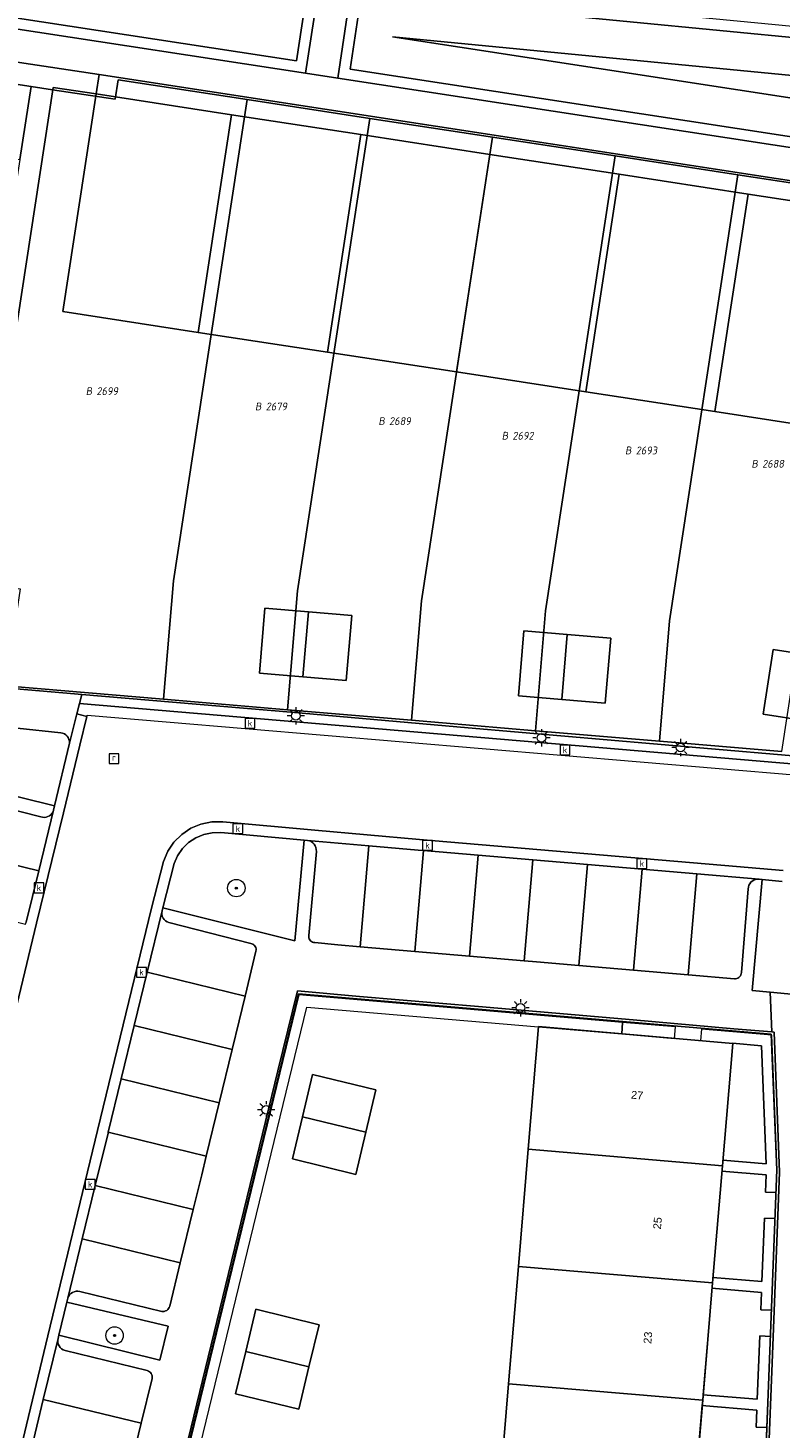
# Model space of a CAD drawing. Header units: metres. Extents: x 207466 to 209466, y 475780 to 477780.
# Tile 119 of 189: x 208478 to 208512, y 476739 to 476803. Entities that reach past the tile are written whole.
import ezdxf
from ezdxf.enums import TextEntityAlignment as Align

# ---------------------------------------------------------------- set-up
doc = ezdxf.new("R2010")
doc.units = ezdxf.units.M
doc.layers.get('0').update_dxf_attribs({"color": 253, "linetype": 'CONTINUOUS'})
for name, color, linetype, lineweight, true_color in [('B-RO-GR-BEPLANTING_CULTUUR_VASTE PLANTENVAK-GV', 7, 'CONTINUOUS', 0, 0x6d8a47), ('B-RO-GR-BOOM-S', 7, 'CONTINUOUS', 0, 0x6d8a47), ('B-RO-OG-BEBOUWING-GV', 7, 'CONTINUOUS', 0, 0xa50000), ('N-RO-GR-GRAS-GV', 7, 'CONTINUOUS', 0, 0x6d8a47), ('N-RO-GR-GROENVOORZIENING-GV', 7, 'CONTINUOUS', 0, 0x6d8a47), ('N-RO-OG-BEBOUWING_LOODS-GV', 7, 'CONTINUOUS', 0, 0xa50000)]:
    doc.layers.add(name, color=color, linetype=linetype, lineweight=lineweight, true_color=true_color)
for name, color, linetype, lineweight in [('B-RO-KL-ET_LS_OV_LICHTMAST-S', 253, 'CONTINUOUS', 0), ('B-RO-OG-BEBOUWING-T18', 7, 'CONTINUOUS', 0), ('B-RO-OG-TERREIN_ERF-GV', 253, 'CONTINUOUS', 0), ('B-RO-RI-GWA_KOLK-S', 253, 'CONTINUOUS', 0), ('B-RO-RI-GWA_RIOOLPUT-S', 253, 'CONTINUOUS', 0), ('B-RO-VH-ONVERHARD-GV', 253, 'CONTINUOUS', 0), ('B-RO-VH-VERHARDING_STRAATBAKSTEEN-GV', 253, 'CONTINUOUS', 0), ('B-WE-KG-GRENS_PERCEEL-GV', 150, 'CONTINUOUS', 18), ('B-WE-KG-GRENS_PERCEEL-S', 150, 'CONTINUOUS', 25), ('N-RO-KL-ET_LS_OV_LICHTMAST-S', 253, 'CONTINUOUS', 0), ('N-RO-OG-TERREIN_CULTUURSCHEIDING-GV', 253, 'CONTINUOUS', 0), ('N-RO-OG-TERREIN_ERF-GV', 253, 'CONTINUOUS', 0), ('N-RO-RI-GWA_KOLK-S', 253, 'CONTINUOUS', 0), ('N-RO-VH-VERHARDING_STRAATBAKSTEEN-GV', 253, 'CONTINUOUS', 0)]:
    doc.layers.add(name, color=color, linetype=linetype, lineweight=lineweight)
doc.styles.add('NLCS-ISO', font='NLCS-ISO.ttf')
doc.styles.add('NLCS-ISO-M200-T18', font='NLCS-ISO.ttf', dxfattribs={"height": 1.8})

# ---------------------------------------------------------------- blocks, each defined once
blk = doc.blocks.new('SKL-ET_OV_LICHTMAST-SO1')
at = {"color": 0, "linetype": 'ByBlock', "lineweight": -2}
blk.add_circle((0, 0), 1, dxfattribs=at)
for points in [[(-1.25, 0), (-2, 0)], [(-1.4142, 1.4142), (-0.8839, 0.8839)], [(0, 2), (0, 1.25)], [(0.8839, 0.8839), (1.4142, 1.4142)], [(2, 0), (1.25, 0)], [(-1.4142, -1.4142), (-0.8839, -0.8839)], [(0, -1.25), (0, -2)], [(0.8839, -0.8839), (1.4142, -1.4142)]]:
    blk.add_open_spline(points, degree=1, dxfattribs=at)
blk = doc.blocks.new('SRI-KOLK-SO1')
at = {"color": 0, "linetype": 'ByBlock', "lineweight": -2, "flags": 128}
blk.add_lwpolyline([(-1.125, -1.125), (1.125, -1.125), (1.125, 1.125), (-1.125, 1.125), (-1.125, -1.125)], dxfattribs=at)
at = {"color": 0, "linetype": 'ByBlock', "lineweight": -2, "insert": (0, 0), "char_height": 1.5, "attachment_point": 5, "line_spacing_factor": 0.8, "style": 'NLCS-ISO'}
blk.add_mtext('{\\C0;k}', dxfattribs=at)
blk = doc.blocks.new('SRI-PUT_INSPECTIEPUT_RIOOLPUT-SO1')
at = {"color": 0, "linetype": 'ByBlock', "lineweight": -2, "flags": 128}
blk.add_lwpolyline([(-1.125, -1.125), (1.125, -1.125), (1.125, 1.125), (-1.125, 1.125), (-1.125, -1.125)], dxfattribs=at)
at = {"color": 0, "linetype": 'ByBlock', "lineweight": -2, "insert": (0, 0.2828), "char_height": 1.5, "attachment_point": 5, "line_spacing_factor": 0.8, "style": 'NLCS-ISO'}
blk.add_mtext('{\\C0;r}', dxfattribs=at)
blk = doc.blocks.new('SGR-BOOM_01-SO1')
at = {"linetype": 'Continuous'}
h = blk.add_hatch(color=0, dxfattribs=at)
edge = h.paths.add_edge_path()
edge.add_arc((0, 0), 0.25, 0, 360)
at = {"color": 0, "linetype": 'ByBlock', "lineweight": -2}
for radius in [2, 0.25]:
    blk.add_circle((0, 0), radius, dxfattribs=at)
blk = doc.blocks.new('SKG-PERCEELNUMMER-SO')
at = {"style": 'NLCS-ISO', "oblique": 10, "flags": 1}
blk.add_attdef('GEMEENTECODE', text='', height=1.8, dxfattribs=at).set_placement((0, 2.55), align=Align.MIDDLE_CENTER)
at = {"style": 'NLCS-ISO', "oblique": 10}
blk.add_attdef('SECTIE', text='', height=1.8, dxfattribs=at).set_placement((-0.5, 0), align=Align.MIDDLE_RIGHT)
blk.add_attdef('PERCEELNUMMER', text='', height=1.8, dxfattribs=at).set_placement((0.5, 0), align=Align.MIDDLE_LEFT)

msp = doc.modelspace()

# ---------------------------------------------------------------- linework, layer by layer
at = {"layer": 'B-RO-GR-BEPLANTING_CULTUUR_VASTE PLANTENVAK-GV', "flags": 128}
for points in [[(208478.978, 476767.35), (208479.658, 476770.239), (208479.657, 476770.324), (208479.64, 476770.407), (208479.607, 476770.485), (208479.559, 476770.555), (208479.498, 476770.614), (208479.427, 476770.661), (208479.348, 476770.693), (208479.264, 476770.709), (208477.263, 476770.914), (208474.968, 476771.101), (208474.327, 476768.507), (208478.978, 476767.35)], [(208490.446, 476765.785), (208486.609, 476766.131), (208486.214, 476766.124), (208485.827, 476766.042), (208485.462, 476765.889), (208485.133, 476765.669), (208484.851, 476765.392), (208484.627, 476765.066), (208484.468, 476764.704), (208483.946, 476762.676), (208490.015, 476761.167), (208490.446, 476765.785)], [(208512.387, 476763.888), (208511.479, 476763.97), (208511.02, 476758.882)], [(208511.02, 476758.882), (208511.84, 476758.805), (208514.428, 476758.562)], [(208479.54, 476744.582), (208479.173, 476743.06), (208483.812, 476741.913), (208484.198, 476743.473), (208479.54, 476744.582)]]:
    msp.add_lwpolyline(points, dxfattribs=at)
at = {"layer": 'B-RO-OG-BEBOUWING-GV', "flags": 128}
for points in [[(208510.124, 476756.456), (208501.2, 476757.236), (208500.727, 476751.599), (208509.651, 476750.844), (208510.124, 476756.456)], [(208493.734, 476754.329), (208490.828, 476755.034), (208490.367, 476753.092), (208493.273, 476752.387), (208493.734, 476754.329)], [(208493.273, 476752.387), (208490.367, 476753.092), (208489.905, 476751.15), (208492.811, 476750.445), (208493.273, 476752.387)], [(208509.651, 476750.844), (208500.727, 476751.599), (208500.276, 476746.218), (208509.197, 476745.463), (208509.651, 476750.844)], [(208509.197, 476745.463), (208500.276, 476746.218), (208499.825, 476740.836), (208508.743, 476740.083), (208509.197, 476745.463)], [(208491.128, 476743.547), (208488.225, 476744.254), (208487.756, 476742.313), (208490.659, 476741.606), (208491.128, 476743.547)], [(208490.659, 476741.606), (208487.756, 476742.313), (208487.286, 476740.372), (208490.189, 476739.665), (208490.659, 476741.606)], [(208508.743, 476740.083), (208499.825, 476740.836), (208499.374, 476735.455), (208508.289, 476734.702), (208508.743, 476740.083)]]:
    msp.add_lwpolyline(points, dxfattribs=at)
at = {"layer": 'B-RO-OG-TERREIN_ERF-GV', "flags": 128}
for points in [[(208511.079, 476723.272), (208511.191, 476723.263), (208511.412, 476729.258), (208511.55, 476732.075), (208511.951, 476742.18), (208512.271, 476750.544), (208512.019, 476756.975), (208511.912, 476756.984), (208510.176, 476757.129), (208505.55, 476757.53), (208498.443, 476758.15), (208492.98, 476758.609), (208490.137, 476758.865), (208489.229, 476755.191), (208486.966, 476745.889), (208484.722, 476736.643), (208482.804, 476728.834), (208482.068, 476725.757), (208486.073, 476725.415), (208497.952, 476724.386), (208507.244, 476723.597), (208511.079, 476723.272)], [(208507.835, 476729.321), (208507.359, 476723.674), (208498.453, 476724.465), (208498.923, 476730.074), (208499.374, 476735.455), (208499.825, 476740.836), (208500.276, 476746.218), (208500.727, 476751.599), (208501.2, 476757.236), (208510.124, 476756.456), (208509.651, 476750.844), (208509.197, 476745.463), (208508.743, 476740.083), (208508.289, 476734.702), (208507.835, 476729.321)], [(208493.273, 476752.387), (208492.811, 476750.445), (208489.905, 476751.15), (208490.367, 476753.092), (208490.828, 476755.034), (208493.734, 476754.329), (208493.273, 476752.387)], [(208490.659, 476741.606), (208490.189, 476739.665), (208487.286, 476740.372), (208487.756, 476742.313), (208488.225, 476744.254), (208491.128, 476743.547), (208490.659, 476741.606)]]:
    msp.add_lwpolyline(points, dxfattribs=at)
at = {"layer": 'B-RO-VH-ONVERHARD-GV', "flags": 128}
msp.add_lwpolyline([(208464.681, 476737.844), (208467.095, 476747.83), (208469.214, 476756.508), (208471.474, 476765.376), (208472.197, 476768.542), (208473.228, 476773.06), (208474.706, 476772.935), (208479.895, 476772.494), (208480.234, 476772.465), (208489.821, 476771.655), (208497.969, 476770.931), (208508.607, 476770.016), (208513.25, 476769.623)], dxfattribs=at)
at = {"layer": 'B-RO-VH-VERHARDING_STRAATBAKSTEEN-GV', "flags": 128}
for points in [[(208477.263, 476770.914), (208479.264, 476770.709), (208479.348, 476770.693), (208479.427, 476770.661), (208479.498, 476770.614), (208479.559, 476770.555), (208479.607, 476770.485), (208479.64, 476770.407), (208479.657, 476770.324), (208479.658, 476770.239), (208479.995, 476771.582), (208480.118, 476772.057), (208480.234, 476772.465), (208479.895, 476772.494), (208474.706, 476772.935)], [(208513.194, 476769.256), (208513.25, 476769.623), (208508.607, 476770.016), (208497.969, 476770.931), (208489.821, 476771.655), (208480.234, 476772.465), (208480.118, 476772.057), (208513.194, 476769.256)], [(208513.194, 476769.256), (208480.118, 476772.057), (208479.995, 476771.582), (208480.457, 476771.457), (208480.134, 476770.135), (208479.384, 476767.037), (208478.146, 476761.975), (208476.415, 476754.828), (208474.997, 476749.04), (208472.214, 476737.564), (208469.658, 476727.072), (208467.417, 476717.76), (208467.501, 476709.807), (208467.625, 476702.51)], [(208476.415, 476754.828), (208478.146, 476761.975), (208479.384, 476767.037), (208480.134, 476770.135), (208480.457, 476771.457), (208479.995, 476771.582), (208479.658, 476770.239), (208478.978, 476767.35), (208478.935, 476767.165), (208478.248, 476764.374), (208477.668, 476762.022)], [(208474.597, 476767.804), (208478.35, 476766.851), (208478.43, 476766.83), (208478.513, 476766.825), (208478.596, 476766.835), (208478.675, 476766.86), (208478.748, 476766.899), (208478.813, 476766.951), (208478.867, 476767.015), (208478.908, 476767.087), (208478.935, 476767.165), (208478.978, 476767.35), (208474.327, 476768.507)], [(208473.729, 476765.475), (208478.248, 476764.374), (208478.935, 476767.165), (208478.908, 476767.087), (208478.867, 476767.015), (208478.813, 476766.951), (208478.748, 476766.899), (208478.675, 476766.86), (208478.596, 476766.835), (208478.513, 476766.825), (208478.43, 476766.83), (208478.35, 476766.851), (208474.597, 476767.804), (208474.53, 476767.805), (208474.464, 476767.792), (208474.402, 476767.767), (208474.346, 476767.731), (208474.297, 476767.684), (208474.259, 476767.629), (208474.232, 476767.568), (208473.729, 476765.475)], [(208467.625, 476702.51), (208472.549, 476702.575), (208472.478, 476709.908), (208472.397, 476716.153), (208472.495, 476717.309), (208472.713, 476718.449), (208474.494, 476725.801), (208475.621, 476730.39), (208477.075, 476736.394), (208478.674, 476743.031), (208480.953, 476752.454), (208483.429, 476762.655), (208483.985, 476764.803), (208484.178, 476765.27), (208484.458, 476765.69), (208484.815, 476766.048), (208485.235, 476766.329), (208485.701, 476766.523), (208486.196, 476766.623), (208486.701, 476766.624), (208490.925, 476766.24), (208495.74, 476765.81), (208510.297, 476764.573), (208512.431, 476764.383)], [(208512.431, 476764.383), (208510.297, 476764.573), (208495.74, 476765.81), (208490.925, 476766.24), (208486.701, 476766.624), (208486.196, 476766.623), (208485.701, 476766.523), (208485.235, 476766.329), (208484.815, 476766.048), (208484.458, 476765.69), (208484.178, 476765.27), (208483.985, 476764.803), (208483.429, 476762.655), (208480.953, 476752.454), (208478.674, 476743.031), (208477.075, 476736.394), (208475.621, 476730.39), (208474.494, 476725.801), (208472.713, 476718.449), (208472.495, 476717.309), (208472.397, 476716.153), (208472.478, 476709.908), (208472.549, 476702.575)], [(208477.868, 476737.666), (208478.461, 476740.115), (208479.139, 476742.919), (208479.173, 476743.06), (208479.54, 476744.582), (208479.583, 476744.758), (208480.247, 476747.482), (208480.844, 476749.93), (208481.432, 476752.34), (208481.441, 476752.378), (208482.037, 476754.827), (208482.632, 476757.276), (208483.227, 476759.724), (208483.912, 476762.543), (208483.946, 476762.676), (208484.468, 476764.704), (208484.627, 476765.066), (208484.851, 476765.392), (208485.133, 476765.669), (208485.462, 476765.889), (208485.827, 476766.042), (208486.214, 476766.124), (208486.609, 476766.131), (208490.446, 476765.785), (208490.595, 476765.772), (208493.407, 476765.526), (208495.68, 476765.327), (208495.917, 476765.307), (208498.428, 476765.091), (208500.939, 476764.876), (208503.45, 476764.66), (208505.96, 476764.445), (208508.471, 476764.229), (208511.33, 476763.984), (208511.479, 476763.97), (208512.387, 476763.888)], [(208473.141, 476763.025), (208477.645, 476761.927), (208477.668, 476762.022), (208478.248, 476764.374), (208473.729, 476765.475), (208473.356, 476763.92), (208473.141, 476763.025)], [(208484.722, 476736.643), (208486.966, 476745.889), (208489.229, 476755.191), (208490.137, 476758.865), (208492.98, 476758.609), (208498.443, 476758.15), (208505.55, 476757.53), (208510.176, 476757.129), (208511.912, 476756.984), (208511.84, 476758.805), (208511.02, 476758.882), (208511.479, 476763.97), (208511.33, 476763.984), (208511.247, 476763.987), (208511.165, 476763.975), (208511.086, 476763.947), (208511.015, 476763.904), (208510.952, 476763.849), (208510.902, 476763.783), (208510.864, 476763.709), (208510.841, 476763.629), (208510.834, 476763.546), (208510.523, 476759.703), (208510.515, 476759.65), (208510.498, 476759.6), (208510.473, 476759.553), (208510.439, 476759.511), (208510.399, 476759.476), (208510.354, 476759.448), (208510.304, 476759.429), (208510.251, 476759.419), (208510.198, 476759.418), (208508.08, 476759.6), (208505.569, 476759.816), (208503.058, 476760.032), (208501.106, 476760.2), (208500.548, 476760.248), (208498.037, 476760.462), (208495.526, 476760.677), (208493.015, 476760.892), (208491.992, 476760.979), (208490.925, 476761.082), (208490.874, 476761.09), (208490.824, 476761.107), (208490.779, 476761.132), (208490.738, 476761.165), (208490.704, 476761.204), (208490.677, 476761.249), (208490.658, 476761.298), (208490.648, 476761.349), (208490.647, 476761.401), (208490.999, 476765.262), (208490.997, 476765.351), (208490.979, 476765.439), (208490.945, 476765.522), (208490.896, 476765.596), (208490.834, 476765.661), (208490.762, 476765.713), (208490.681, 476765.75), (208490.595, 476765.772), (208490.446, 476765.785), (208490.015, 476761.167), (208483.946, 476762.676), (208483.912, 476762.543), (208483.899, 476762.457), (208483.903, 476762.371), (208483.924, 476762.286), (208483.96, 476762.207), (208484.01, 476762.136), (208484.073, 476762.076), (208484.145, 476762.029), (208484.226, 476761.997), (208487.986, 476761.04), (208488.037, 476761.028), (208488.085, 476761.007), (208488.128, 476760.977), (208488.165, 476760.94), (208488.195, 476760.897), (208488.217, 476760.85), (208488.229, 476760.799), (208488.232, 476760.747), (208488.226, 476760.695), (208487.725, 476758.629), (208487.449, 476757.492), (208487.131, 476756.18), (208486.537, 476753.731), (208485.943, 476751.282), (208485.733, 476750.417), (208485.347, 476748.833), (208484.75, 476746.385), (208484.264, 476744.394), (208484.244, 476744.338), (208484.214, 476744.286), (208484.175, 476744.241), (208484.128, 476744.204), (208484.075, 476744.176), (208484.017, 476744.159), (208483.958, 476744.153), (208483.898, 476744.158), (208480.136, 476745.072), (208480.05, 476745.083), (208479.963, 476745.078), (208479.878, 476745.058), (208479.798, 476745.022), (208479.727, 476744.972), (208479.666, 476744.91), (208479.617, 476744.838), (208479.583, 476744.758), (208479.54, 476744.582), (208484.198, 476743.473), (208483.812, 476741.913), (208479.173, 476743.06), (208479.139, 476742.919), (208479.125, 476742.832), (208479.128, 476742.744), (208479.149, 476742.658), (208479.186, 476742.578), (208479.237, 476742.506), (208479.301, 476742.445), (208479.376, 476742.398), (208479.459, 476742.366), (208483.237, 476741.439), (208483.291, 476741.418), (208483.341, 476741.388), (208483.384, 476741.349), (208483.419, 476741.303), (208483.445, 476741.251), (208483.46, 476741.195), (208483.465, 476741.137), (208483.459, 476741.079), (208482.957, 476739.02), (208482.361, 476736.571)], [(208493.015, 476760.892), (208493.407, 476765.526), (208490.595, 476765.772), (208490.681, 476765.75), (208490.762, 476765.713), (208490.834, 476765.661), (208490.896, 476765.596), (208490.945, 476765.522), (208490.979, 476765.439), (208490.997, 476765.351), (208490.999, 476765.262), (208490.647, 476761.401), (208490.648, 476761.349), (208490.658, 476761.298), (208490.677, 476761.249), (208490.704, 476761.204), (208490.738, 476761.165), (208490.779, 476761.132), (208490.824, 476761.107), (208490.874, 476761.09), (208490.925, 476761.082), (208491.992, 476760.979), (208493.015, 476760.892)], [(208495.526, 476760.677), (208495.917, 476765.307), (208495.68, 476765.327), (208493.407, 476765.526), (208493.015, 476760.892), (208495.526, 476760.677)], [(208498.037, 476760.462), (208498.428, 476765.091), (208495.917, 476765.307), (208495.526, 476760.677), (208498.037, 476760.462)], [(208500.548, 476760.248), (208500.939, 476764.876), (208498.428, 476765.091), (208498.037, 476760.462), (208500.548, 476760.248)], [(208503.058, 476760.032), (208503.45, 476764.66), (208500.939, 476764.876), (208500.548, 476760.248), (208501.106, 476760.2), (208503.058, 476760.032)], [(208505.569, 476759.816), (208505.96, 476764.445), (208503.45, 476764.66), (208503.058, 476760.032), (208505.569, 476759.816)], [(208508.08, 476759.6), (208508.471, 476764.229), (208505.96, 476764.445), (208505.569, 476759.816), (208508.08, 476759.6)], [(208511.33, 476763.984), (208508.471, 476764.229), (208508.08, 476759.6), (208510.198, 476759.418), (208510.251, 476759.419), (208510.304, 476759.429), (208510.354, 476759.448), (208510.399, 476759.476), (208510.439, 476759.511), (208510.473, 476759.553), (208510.498, 476759.6), (208510.515, 476759.65), (208510.523, 476759.703), (208510.834, 476763.546), (208510.841, 476763.629), (208510.864, 476763.709), (208510.902, 476763.783), (208510.952, 476763.849), (208511.015, 476763.904), (208511.086, 476763.947), (208511.165, 476763.975), (208511.247, 476763.987), (208511.33, 476763.984)], [(208483.227, 476759.724), (208487.725, 476758.629), (208488.226, 476760.695), (208488.232, 476760.747), (208488.229, 476760.799), (208488.217, 476760.85), (208488.195, 476760.897), (208488.165, 476760.94), (208488.128, 476760.977), (208488.085, 476761.007), (208488.037, 476761.028), (208487.986, 476761.04), (208484.226, 476761.997), (208484.145, 476762.029), (208484.073, 476762.076), (208484.01, 476762.136), (208483.96, 476762.207), (208483.924, 476762.286), (208483.903, 476762.371), (208483.899, 476762.457), (208483.912, 476762.543), (208483.227, 476759.724)], [(208482.632, 476757.276), (208487.131, 476756.18), (208487.449, 476757.492), (208487.725, 476758.629), (208483.227, 476759.724), (208482.632, 476757.276)], [(208514.428, 476758.562), (208511.84, 476758.805), (208511.912, 476756.984), (208512.019, 476756.975), (208512.271, 476750.544), (208511.951, 476742.18), (208511.55, 476732.075), (208511.412, 476729.258), (208511.191, 476723.263), (208511.079, 476723.272), (208511.033, 476721.414), (208511.128, 476721.405), (208510.908, 476714.827), (208510.745, 476710.104), (208508.539, 476703.159), (208507.516, 476703.122), (208507.571, 476698.708), (208507.574, 476697.367), (208507.43, 476695.877), (208507.05, 476694.418), (208505.489, 476688.426), (208504.98, 476688.12), (208503.041, 476682.626)], [(208482.037, 476754.827), (208486.537, 476753.731), (208487.131, 476756.18), (208482.632, 476757.276), (208482.037, 476754.827)], [(208481.441, 476752.378), (208485.943, 476751.282), (208486.537, 476753.731), (208482.037, 476754.827), (208481.441, 476752.378)], [(208480.844, 476749.93), (208485.347, 476748.833), (208485.733, 476750.417), (208485.943, 476751.282), (208481.441, 476752.378), (208481.432, 476752.34), (208480.844, 476749.93)], [(208480.247, 476747.482), (208484.75, 476746.385), (208485.347, 476748.833), (208480.844, 476749.93), (208480.247, 476747.482)], [(208484.75, 476746.385), (208480.247, 476747.482), (208479.583, 476744.758), (208479.617, 476744.838), (208479.666, 476744.91), (208479.727, 476744.972), (208479.798, 476745.022), (208479.878, 476745.058), (208479.963, 476745.078), (208480.05, 476745.083), (208480.136, 476745.072), (208483.898, 476744.158), (208483.958, 476744.153), (208484.017, 476744.159), (208484.075, 476744.176), (208484.128, 476744.204), (208484.175, 476744.241), (208484.214, 476744.286), (208484.244, 476744.338), (208484.264, 476744.394), (208484.75, 476746.385)], [(208478.461, 476740.115), (208482.957, 476739.02), (208483.459, 476741.079), (208483.465, 476741.137), (208483.46, 476741.195), (208483.445, 476741.251), (208483.419, 476741.303), (208483.384, 476741.349), (208483.341, 476741.388), (208483.291, 476741.418), (208483.237, 476741.439), (208479.459, 476742.366), (208479.376, 476742.398), (208479.301, 476742.445), (208479.237, 476742.506), (208479.186, 476742.578), (208479.149, 476742.658), (208479.128, 476742.744), (208479.125, 476742.832), (208479.139, 476742.919), (208478.461, 476740.115)], [(208477.868, 476737.666), (208482.361, 476736.571), (208482.957, 476739.02), (208478.461, 476740.115), (208477.868, 476737.666)]]:
    msp.add_lwpolyline(points, dxfattribs=at)
at = {"layer": 'B-WE-KG-GRENS_PERCEEL-GV'}
for points in [[(208477.901, 476800.371), (208476.806, 476800.539), (208476.907, 476801.198), (208459.656, 476812.24), (208456.454, 476807.236), (208470.855, 476798.019), (208477.387, 476797.018)], [(208483.979, 476772.248), (208484.439, 476777.688), (208487.824, 476799.769), (208481.893, 476800.678), (208481.756, 476799.781), (208478.889, 476800.22), (208477.901, 476800.371), (208477.387, 476797.018), (208476.53, 476791.427), (208475.673, 476785.836), (208474.816, 476780.245), (208473.959, 476774.654), (208473.733, 476773.182), (208474.721, 476773.03)], [(208487.824, 476799.769), (208484.439, 476777.688), (208483.979, 476772.248), (208489.674, 476771.766), (208490.135, 476777.227), (208493.458, 476798.905)], [(208493.458, 476798.905), (208490.135, 476777.227), (208489.674, 476771.766), (208495.368, 476771.285), (208495.831, 476776.766), (208499.092, 476798.041)], [(208499.092, 476798.041), (208495.831, 476776.766), (208495.368, 476771.285), (208501.062, 476770.804), (208501.527, 476776.304), (208504.727, 476797.178)], [(208504.727, 476797.178), (208501.527, 476776.304), (208501.062, 476770.804), (208506.756, 476770.322), (208507.223, 476775.843), (208510.361, 476796.314)], [(208507.223, 476775.843), (208506.756, 476770.322), (208512.374, 476769.848), (208516.292, 476795.405), (208510.361, 476796.314)], [(208474.578, 476707.225), (208474.468, 476716.754), (208476.259, 476724.313), (208481.686, 476723.882), (208490.179, 476758.729), (208511.891, 476756.874), (208512.146, 476750.657), (208511.094, 476723.362), (208507.358, 476723.671), (208507.251, 476721.656), (208507.308, 476716.89), (208507.363, 476716.89), (208507.384, 476714.75), (208507.356, 476714.75), (208507.459, 476707.655), (208507.586, 476697.484), (208474.717, 476696.996)], [(208474.468, 476716.754), (208474.578, 476707.225), (208474.717, 476696.996), (208507.586, 476697.484), (208507.459, 476707.655), (208507.356, 476714.75), (208507.384, 476714.75), (208507.363, 476716.89), (208507.308, 476716.89), (208507.251, 476721.656), (208507.358, 476723.671), (208511.094, 476723.362), (208512.146, 476750.657), (208511.891, 476756.874), (208490.179, 476758.729), (208481.686, 476723.882), (208476.259, 476724.313)]]:
    msp.add_lwpolyline(points, close=True, dxfattribs=at)
for points in [[(208459.656, 476812.24), (208476.907, 476801.198), (208476.806, 476800.539), (208477.901, 476800.371), (208478.889, 476800.22), (208481.756, 476799.781), (208481.893, 476800.678), (208487.824, 476799.769), (208493.458, 476798.905), (208499.092, 476798.041), (208504.727, 476797.178), (208510.361, 476796.314), (208516.292, 476795.405)], [(208512.374, 476769.848), (208506.756, 476770.322), (208501.062, 476770.804), (208495.368, 476771.285), (208489.674, 476771.766), (208483.979, 476772.248), (208474.721, 476773.03), (208473.733, 476773.182), (208472.638, 476773.35), (208472.09, 476769.774), (208471.908, 476768.581), (208470.416, 476762.46), (208468.996, 476756.63), (208467.576, 476750.801), (208466.155, 476744.971), (208464.664, 476738.851), (208464.19, 476736.907)]]:
    msp.add_lwpolyline(points, dxfattribs=at)
at = {"layer": 'N-RO-GR-GRAS-GV', "flags": 128}
for points in [[(208461.265, 476813.659), (208477.074, 476803.541), (208490.086, 476801.547), (208490.581, 476804.778), (208487.688, 476805.057), (208464.333, 476818.453), (208461.265, 476813.659)], [(208493.055, 476804.538), (208492.555, 476801.168), (208521.401, 476796.746), (208521.885, 476801.749), (208493.055, 476804.538)], [(208519.837, 476798.756), (208519.974, 476800.176), (208494.501, 476802.64), (208519.837, 476798.756)], [(208519.837, 476798.756), (208494.501, 476802.64), (208519.974, 476800.176), (208519.837, 476798.756)]]:
    msp.add_lwpolyline(points, dxfattribs=at)
at = {"layer": 'N-RO-GR-GROENVOORZIENING-GV', "flags": 128}
for points in [[(208501.206, 476757.213), (208505.022, 476756.891), (208505.066, 476757.419), (208490.189, 476758.677), (208482.186, 476725.834), (208498.438, 476724.46), (208498.48, 476724.958), (208482.81, 476726.283), (208490.566, 476758.113), (208501.206, 476757.213)], [(208507.493, 476757.214), (208505.066, 476757.419), (208505.022, 476756.891), (208507.448, 476756.686), (208507.493, 476757.214)], [(208511.918, 476756.84), (208508.689, 476757.113), (208508.644, 476756.585), (208510.115, 476756.46), (208511.437, 476756.348), (208511.651, 476750.926), (208509.661, 476751.094), (208509.64, 476750.845), (208509.619, 476750.596), (208511.654, 476750.424), (208511.623, 476749.632), (208512.123, 476749.612), (208512.163, 476750.632), (208511.918, 476756.84)], [(208512.075, 476748.413), (208511.575, 476748.433), (208511.46, 476745.523), (208509.206, 476745.714), (208509.185, 476745.464), (208509.164, 476745.215), (208511.44, 476745.023), (208511.409, 476744.227), (208511.908, 476744.207), (208512.075, 476748.413)], [(208511.861, 476743.008), (208511.361, 476743.028), (208511.246, 476740.122), (208508.751, 476740.333), (208508.73, 476740.084), (208508.709, 476739.835), (208511.226, 476739.622), (208511.195, 476738.841), (208511.695, 476738.822), (208511.861, 476743.008)]]:
    msp.add_lwpolyline(points, dxfattribs=at)
at = {"layer": 'N-RO-OG-BEBOUWING_LOODS-GV', "flags": 128}
for points in [[(208487.11, 476799.069), (208480.883, 476800.023), (208479.352, 476790.04), (208485.579, 476789.085), (208487.11, 476799.069)], [(208493.041, 476798.16), (208487.11, 476799.069), (208485.579, 476789.085), (208491.51, 476788.176), (208493.041, 476798.16)], [(208498.971, 476797.251), (208493.041, 476798.16), (208491.51, 476788.176), (208497.441, 476787.267), (208498.971, 476797.251)], [(208504.902, 476796.341), (208498.971, 476797.251), (208497.441, 476787.267), (208503.372, 476786.358), (208504.902, 476796.341)], [(208510.833, 476795.432), (208504.902, 476796.341), (208503.372, 476786.358), (208509.302, 476785.449), (208510.833, 476795.432)], [(208517.06, 476794.478), (208510.833, 476795.432), (208509.302, 476785.449), (208515.53, 476784.494), (208517.06, 476794.478)], [(208490.633, 476776.261), (208488.64, 476776.43), (208488.387, 476773.441), (208490.38, 476773.272), (208490.633, 476776.261)], [(208492.625, 476776.093), (208490.633, 476776.261), (208490.38, 476773.272), (208492.373, 476773.104), (208492.625, 476776.093)], [(208502.524, 476775.22), (208500.532, 476775.388), (208500.279, 476772.399), (208502.272, 476772.23), (208502.524, 476775.22)], [(208504.517, 476775.051), (208502.524, 476775.22), (208502.272, 476772.23), (208504.265, 476772.062), (208504.517, 476775.051)], [(208513.955, 476774.223), (208511.978, 476774.526), (208511.524, 476771.561), (208513.501, 476771.258), (208513.955, 476774.223)]]:
    msp.add_lwpolyline(points, dxfattribs=at)
at = {"layer": 'N-RO-OG-TERREIN_CULTUURSCHEIDING-GV', "flags": 128}
for points in [[(208464.169, 476819.124), (208460.574, 476813.508), (208476.893, 476803.063), (208490.504, 476800.977), (208491.155, 476805.224), (208487.844, 476805.545), (208464.169, 476819.124)], [(208461.265, 476813.659), (208464.333, 476818.453), (208487.688, 476805.057), (208490.581, 476804.778), (208490.086, 476801.547), (208477.074, 476803.541), (208461.265, 476813.659)], [(208492.63, 476805.082), (208491.987, 476800.749), (208521.848, 476796.172), (208522.431, 476802.198), (208492.63, 476805.082)], [(208493.055, 476804.538), (208521.885, 476801.749), (208521.401, 476796.746), (208492.555, 476801.168), (208493.055, 476804.538)]]:
    msp.add_lwpolyline(points, dxfattribs=at)
at = {"layer": 'N-RO-OG-TERREIN_ERF-GV', "flags": 128}
for points in [[(208481.019, 476800.913), (208480.883, 476800.023), (208487.11, 476799.069), (208493.041, 476798.16), (208498.971, 476797.251), (208504.902, 476796.341), (208510.833, 476795.432), (208517.06, 476794.478), (208517.196, 476795.367), (208481.019, 476800.913)], [(208515.53, 476784.494), (208509.302, 476785.449), (208503.372, 476786.358), (208497.441, 476787.267), (208491.51, 476788.176), (208485.579, 476789.085), (208479.352, 476790.04), (208480.883, 476800.023), (208478.906, 476800.326), (208475.424, 476777.616), (208477.401, 476777.313), (208476.947, 476774.348), (208474.97, 476774.651), (208474.706, 476772.935), (208479.895, 476772.494), (208480.234, 476772.465)], [(208490.38, 476773.272), (208488.387, 476773.441), (208488.64, 476776.43), (208490.633, 476776.261), (208492.625, 476776.093), (208492.373, 476773.104), (208490.38, 476773.272)], [(208502.272, 476772.23), (208500.279, 476772.399), (208500.532, 476775.388), (208502.524, 476775.22), (208504.517, 476775.051), (208504.265, 476772.062), (208502.272, 476772.23)], [(208513.501, 476771.258), (208511.524, 476771.561), (208511.978, 476774.526), (208513.955, 476774.223)], [(208480.234, 476772.465), (208489.821, 476771.655), (208497.969, 476770.931), (208508.607, 476770.016), (208513.25, 476769.623)], [(208511.437, 476756.348), (208510.115, 476756.46), (208509.661, 476751.094), (208511.651, 476750.926), (208511.437, 476756.348)], [(208512.123, 476749.612), (208511.623, 476749.632), (208511.654, 476750.424), (208509.619, 476750.596), (208509.206, 476745.714), (208511.46, 476745.523), (208511.575, 476748.433), (208512.075, 476748.413), (208512.123, 476749.612)], [(208511.908, 476744.207), (208511.409, 476744.227), (208511.44, 476745.023), (208509.164, 476745.215), (208508.751, 476740.333), (208511.246, 476740.122), (208511.361, 476743.028), (208511.861, 476743.008), (208511.908, 476744.207)], [(208511.147, 476737.643), (208511.647, 476737.623), (208511.695, 476738.822), (208511.195, 476738.841), (208511.226, 476739.622), (208508.709, 476739.835), (208508.296, 476734.952), (208511.032, 476734.721), (208511.147, 476737.643)]]:
    msp.add_lwpolyline(points, dxfattribs=at)
at = {"layer": 'N-RO-VH-VERHARDING_STRAATBAKSTEEN-GV', "flags": 128}
for points in [[(208469.031, 476806.315), (208477.017, 476801.203), (208477.065, 476801.519), (208481.019, 476800.913), (208517.196, 476795.367), (208517.06, 476794.478), (208521.616, 476793.779), (208521.848, 476796.172)], [(208491.155, 476805.224), (208490.504, 476800.977), (208491.987, 476800.749), (208492.63, 476805.082)], [(208521.848, 476796.172), (208491.987, 476800.749), (208490.504, 476800.977), (208476.893, 476803.063)], [(208474.706, 476772.935), (208474.97, 476774.651), (208475.424, 476777.616), (208478.906, 476800.326), (208480.883, 476800.023), (208481.019, 476800.913), (208477.065, 476801.519), (208477.017, 476801.203), (208473.228, 476773.06), (208474.706, 476772.935)], [(208479.995, 476771.582), (208480.457, 476771.457), (208480.473, 476771.521), (208513.119, 476768.771), (208513.194, 476769.256), (208480.118, 476772.057), (208479.995, 476771.582)]]:
    msp.add_lwpolyline(points, dxfattribs=at)

# ---------------------------------------------------------------- block references
at = {"layer": 'B-RO-GR-BOOM-S', "xscale": 0.2, "yscale": 0.2, "zscale": 0.2}
for p in [(208487.324, 476763.581), (208481.733, 476743.05)]:
    msp.add_blockref('SGR-BOOM_01-SO1', p, dxfattribs=at)
at = {"layer": 'B-RO-KL-ET_LS_OV_LICHTMAST-S', "xscale": 0.2, "yscale": 0.2, "zscale": 0.2}
for p in [(208490.057, 476771.491), (208507.727, 476770.03), (208500.378, 476758.089), (208488.696, 476753.41)]:
    msp.add_blockref('SKL-ET_OV_LICHTMAST-SO1', p, dxfattribs=at)
at = {"layer": 'B-RO-RI-GWA_KOLK-S', "xscale": 0.2, "yscale": 0.2, "zscale": 0.2}
for p in [(208487.394, 476766.305), (208496.103, 476765.54), (208505.949, 476764.706), (208482.969, 476759.72), (208480.61, 476749.987)]:
    msp.add_blockref('SRI-KOLK-SO1', p, dxfattribs=at)
at = {"layer": 'B-RO-RI-GWA_RIOOLPUT-S', "xscale": 0.2, "yscale": 0.2, "zscale": 0.2}
msp.add_blockref('SRI-PUT_INSPECTIEPUT_RIOOLPUT-SO1', (208481.705, 476769.521), dxfattribs=at)
at = {"layer": 'B-WE-KG-GRENS_PERCEEL-S', "xscale": 0.2, "yscale": 0.2, "zscale": 0.2}
for p, values in [((208480.803, 476786.387), {'PERCEELNUMMER': '2699', 'SECTIE': 'B'}), ((208488.579, 476785.685), {'PERCEELNUMMER': '2679', 'SECTIE': 'B'}), ((208494.243, 476785.012), {'PERCEELNUMMER': '2689', 'SECTIE': 'B'}), ((208499.907, 476784.34), {'PERCEELNUMMER': '2692', 'SECTIE': 'B'}), ((208505.572, 476783.667), {'PERCEELNUMMER': '2693', 'SECTIE': 'B'}), ((208511.375, 476783.054), {'PERCEELNUMMER': '2688', 'SECTIE': 'B'})]:
    msp.add_blockref('SKG-PERCEELNUMMER-SO', p, dxfattribs=at).add_auto_attribs(values)
at = {"layer": 'N-RO-KL-ET_LS_OV_LICHTMAST-S', "xscale": 0.2, "yscale": 0.2, "zscale": 0.2}
msp.add_blockref('SKL-ET_OV_LICHTMAST-SO1', (208501.335, 476770.48), dxfattribs=at)
at = {"layer": 'N-RO-RI-GWA_KOLK-S', "xscale": 0.2, "yscale": 0.2, "zscale": 0.2}
for p in [(208487.952, 476771.144), (208502.417, 476769.921), (208478.258, 476763.592)]:
    msp.add_blockref('SRI-KOLK-SO1', p, dxfattribs=at)

# ---------------------------------------------------------------- texts
at = {"layer": 'B-RO-OG-BEBOUWING-T18', "char_height": 0.36, "attachment_point": 5, "line_spacing_factor": 0.8, "style": 'NLCS-ISO-M200-T18'}
for s, insert, rotation in [('{\\fArial|b0|i0|c0|p34;\\C256;27}', (208505.731, 476754.08), 355), ('{\\fArial|b0|i0|c0|p34;\\C256;25}', (208506.668, 476748.203), 85.2), ('{\\fArial|b0|i0|c0|p34;\\C256;23}', (208506.225, 476742.95), 85.2)]:
    msp.add_mtext(s, dxfattribs=dict(at, insert=insert, rotation=rotation))

doc.saveas('drawing.dxf')
